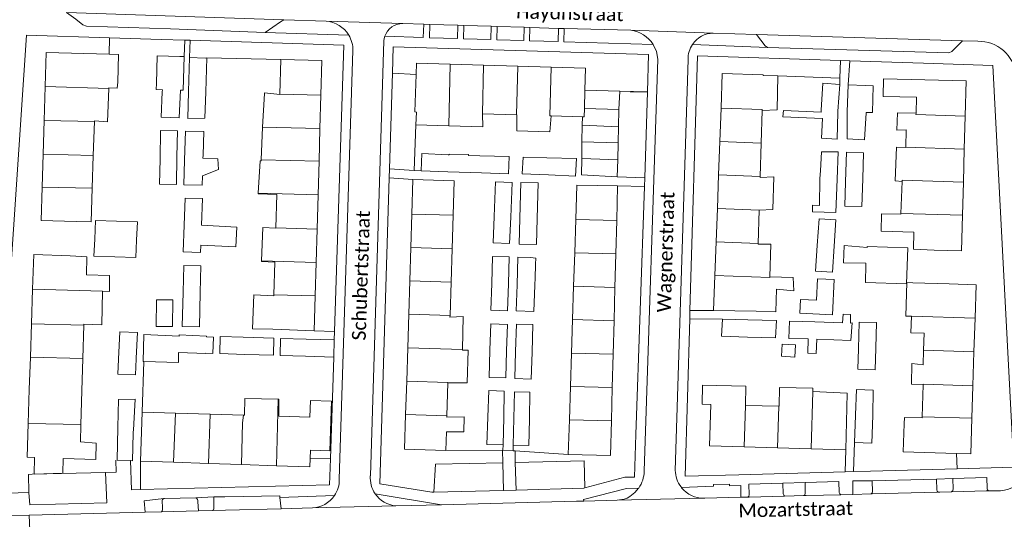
# Model space of a CAD drawing. Extents: x 177628 to 188968, y 384226 to 390673.
# Tile 79 of 256: x 182390 to 182567, y 386144 to 386234. Entities that reach past the tile are written whole.
import ezdxf

# ---------------------------------------------------------------- set-up
doc = ezdxf.new("R2010")
doc.units = 0
for name, color, linetype, lineweight in [('B01_F', 14, 'Continuous', 9), ('B01_T', 14, 'Continuous', 9), ('B02_F', 14, 'Continuous', 9), ('B02_T', 14, 'Continuous', 9), ('B07_D', 14, 'Continuous', 9), ('B11_F', 14, 'Continuous', 9), ('B11_S', 14, 'Continuous', 9), ('B14_F', 14, 'Continuous', 9), ('T01_F', 253, 'Continuous', 9), ('T01_T', 253, 'Continuous', 9), ('T04_T', 253, 'HAAG', 9), ('T22_D', 253, 'Continuous', 9), ('T22_T', 253, 'Continuous', 9), ('V00_F', 8, 'Continuous', 9), ('V00_T', 8, 'Continuous', 9), ('Z06', 7, 'Continuous', 9)]:
    doc.layers.add(name, color=color, linetype=linetype, lineweight=lineweight)
doc.styles.add('Legend', font='calibri.ttf')
doc.linetypes.add('HAAG', pattern='A,4,-1,[5,TOPOCAD.SHX,S=0.35,R=0,X=-0.35,Y=-0.35],-1', length=6)

msp = doc.modelspace()

# ---------------------------------------------------------------- linework, layer by layer
at = {"layer": 'B01_F', "linetype": 'Continuous'}
for points in [[(182461.437, 386215.255), (182461.509, 386217.534)], [(182402.925, 386197.733), (182400.196, 386197.805)], [(182399.152, 386191.628), (182402.158, 386191.439)], [(182554.793, 386192.666), (182551.069, 386192.812)], [(182557.492, 386186.57), (182550.947, 386186.775)], [(182522.709, 386181.667), (182526.275, 386181.548)], [(182435.623, 386178.422), (182431.958, 386178.502)], [(182539.041, 386164.232), (182539.11, 386166.925)], [(182470.062, 386159.965), (182466.924, 386159.947)]]:
    msp.add_lwpolyline(points, dxfattribs=at)
at = {"layer": 'B01_T', "linetype": 'Continuous'}
for points in [[(182394.641, 386222.145), (182394.822, 386228.27), (182406.132, 386227.935)], [(182406.132, 386227.935), (182407.856, 386227.884), (182407.707, 386222.886)], [(182437.079, 386226.995), (182436.892, 386220.772)], [(182444.299, 386220.561), (182444.476, 386226.785), (182437.079, 386226.995)], [(182461.443, 386224.298), (182461.503, 386226.347), (182467.586, 386226.169)], [(182467.586, 386226.169), (182473.608, 386225.992)], [(182473.608, 386225.992), (182479.796, 386225.811)], [(182479.796, 386225.811), (182485.769, 386225.635)], [(182485.769, 386225.635), (182491.993, 386225.453), (182491.88, 386221.467)], [(182461.509, 386217.534), (182461.246, 386217.542), (182461.443, 386224.298)], [(182516.389, 386218.254), (182516.615, 386224.483), (182523.988, 386224.215), (182523.984, 386224.092)], [(182526.607, 386224.059), (182523.984, 386224.092)], [(182526.486, 386217.909), (182526.607, 386224.059)], [(182560.375, 386216.798), (182560.541, 386223.131), (182545.676, 386223.521), (182545.592, 386220.334)], [(182394.46, 386216.031), (182394.641, 386222.145)], [(182444.128, 386214.538), (182444.299, 386220.561)], [(182491.88, 386221.467), (182498.151, 386221.283)], [(182498.151, 386221.283), (182498.011, 386217.982)], [(182516.169, 386212.226), (182516.389, 386218.254)], [(182473.448, 386217.192), (182479.561, 386217.017)], [(182479.561, 386217.017), (182479.62, 386217.015)], [(182491.422, 386216.677), (182485.779, 386216.839)], [(182491.394, 386215.158), (182491.422, 386216.677)], [(182497.931, 386214.87), (182498.011, 386217.982)], [(182523.796, 386217.835), (182523.619, 386211.955)], [(182560.218, 386210.854), (182560.375, 386216.798)], [(182394.28, 386209.967), (182394.46, 386216.031)], [(182491.34, 386212.142), (182491.394, 386215.158)], [(182497.858, 386212.006), (182497.931, 386214.87)], [(182443.963, 386208.709), (182444.128, 386214.538)], [(182491.34, 386212.142), (182491.286, 386209.177)], [(182497.779, 386208.92), (182497.858, 386212.006)], [(182515.95, 386206.198), (182516.169, 386212.226)], [(182523.619, 386211.955), (182523.438, 386205.925)], [(182394.104, 386204.006), (182394.28, 386209.967)], [(182560.062, 386204.913), (182560.218, 386210.854)], [(182443.79, 386202.614), (182443.963, 386208.709)], [(182491.286, 386209.177), (182491.232, 386206.212), (182497.699, 386205.834)], [(182497.699, 386205.834), (182497.779, 386208.92)], [(182515.731, 386200.168), (182515.95, 386206.198)], [(182523.438, 386205.925), (182523.433, 386205.744)], [(182400.196, 386197.805), (182393.926, 386197.991), (182394.104, 386204.006)], [(182460.876, 386205.401), (182460.684, 386199.162)], [(182468.125, 386198.934), (182468.316, 386205.143), (182460.876, 386205.401)], [(182490.223, 386198.182), (182490.419, 386204.371), (182497.761, 386204.246)], [(182497.761, 386204.246), (182497.596, 386197.987)], [(182559.905, 386198.946), (182560.062, 386204.913)], [(182436.351, 386202.693), (182436.171, 386196.678)], [(182443.615, 386196.467), (182443.79, 386202.614)], [(182460.499, 386193.143), (182460.684, 386199.162)], [(182468.125, 386198.934), (182467.939, 386192.914)], [(182515.512, 386194.14), (182515.731, 386200.168)], [(182523.257, 386199.877), (182523.076, 386193.865)], [(182554.793, 386192.666), (182559.737, 386192.536), (182559.905, 386198.946)], [(182490.032, 386192.168), (182490.223, 386198.182)], [(182497.437, 386191.972), (182497.596, 386197.987)], [(182436.171, 386196.678), (182436.169, 386196.627)], [(182443.444, 386190.443), (182443.615, 386196.467)], [(182515.293, 386188.111), (182515.512, 386194.14)], [(182523.076, 386193.865), (182523.071, 386193.71)], [(182399.152, 386191.628), (182392.567, 386191.846), (182392.361, 386185.614)], [(182460.315, 386187.123), (182460.499, 386193.143)], [(182467.939, 386192.914), (182467.754, 386186.895)], [(182489.842, 386186.154), (182490.032, 386192.168)], [(182497.278, 386185.958), (182497.437, 386191.972)], [(182435.985, 386190.487), (182435.809, 386184.631)], [(182443.273, 386184.419), (182443.444, 386190.443)], [(182515.063, 386181.794), (182515.293, 386188.111)], [(182460.13, 386181.103), (182460.315, 386187.123)], [(182467.754, 386186.895), (182467.569, 386180.875)], [(182562.151, 386180.407), (182562.339, 386186.418), (182557.492, 386186.57)], [(182392.361, 386185.614), (182392.155, 386179.373)], [(182435.809, 386184.631), (182435.804, 386184.459)], [(182489.651, 386180.14), (182489.842, 386186.154)], [(182497.119, 386179.943), (182497.278, 386185.958)], [(182443.094, 386178.11), (182443.273, 386184.419)], [(182459.945, 386175.084), (182460.13, 386181.103)], [(182522.709, 386181.667), (182515.063, 386181.794)], [(182392.155, 386179.373), (182391.957, 386173.367)], [(182467.569, 386180.875), (182467.56, 386180.591)], [(182489.46, 386174.126), (182489.651, 386180.14)], [(182496.96, 386173.928), (182497.119, 386179.943)], [(182561.961, 386174.32), (182562.151, 386180.407)], [(182435.623, 386178.422), (182443.094, 386178.11)], [(182459.76, 386169.064), (182459.945, 386175.084)], [(182489.27, 386168.113), (182489.46, 386174.126)], [(182496.801, 386167.914), (182496.96, 386173.928)], [(182561.772, 386168.243), (182561.961, 386174.32)], [(182391.957, 386173.367), (182391.765, 386167.563)], [(182459.575, 386163.044), (182459.76, 386169.064)], [(182467.197, 386168.792), (182467.012, 386162.816)], [(182391.765, 386167.563), (182391.562, 386161.414)], [(182489.079, 386162.099), (182489.27, 386168.113)], [(182496.642, 386161.899), (182496.801, 386167.914)], [(182561.59, 386162.411), (182561.772, 386168.243)], [(182442.33, 386162.583), (182442.456, 386165.605), (182446.202, 386165.479), (182445.901, 386156.504), (182442.413, 386156.621)], [(182412.095, 386163.453), (182411.805, 386154.655)], [(182418.092, 386163.28), (182412.095, 386163.453)], [(182424.347, 386163.1), (182418.092, 386163.28)], [(182514.563, 386164.859), (182514.342, 386157.425), (182520.565, 386157.24)], [(182526.811, 386164.545), (182520.787, 386164.7)], [(182526.896, 386164.543), (182526.811, 386164.545)], [(182539.041, 386164.232), (182538.882, 386156.696)], [(182391.562, 386161.414), (182391.362, 386155.355), (182392.721, 386155.31)], [(182430.333, 386162.928), (182424.347, 386163.1)], [(182430.547, 386162.922), (182430.333, 386162.928)], [(182436.695, 386162.745), (182442.33, 386162.583)], [(182459.575, 386163.044), (182459.384, 386156.825), (182466.821, 386156.596)], [(182467.012, 386162.816), (182467.005, 386162.583)], [(182488.882, 386155.885), (182489.079, 386162.099)], [(182496.642, 386161.899), (182496.478, 386155.684), (182488.882, 386155.885)], [(182558.828, 386156.064), (182561.389, 386155.984), (182561.59, 386162.411)], [(182466.821, 386156.596), (182466.924, 386159.947)], [(182549.386, 386161.357), (182549.229, 386156.364), (182558.828, 386156.064)], [(182397.892, 386155.139), (182403.739, 386154.946), (182403.837, 386157.925)], [(182442.413, 386156.621), (182442.362, 386155.111)], [(182520.565, 386157.24), (182526.588, 386157.061)], [(182526.588, 386157.061), (182532.612, 386156.882)], [(182538.882, 386156.696), (182532.612, 386156.882)], [(182397.892, 386155.139), (182397.804, 386152.471), (182392.623, 386152.332), (182392.721, 386155.31)], [(182411.805, 386154.655), (182417.761, 386154.448)], [(182424.047, 386154.237), (182417.761, 386154.448)], [(182442.362, 386155.111), (182442.312, 386153.623), (182436.277, 386153.826)], [(182429.977, 386154.038), (182424.047, 386154.237)], [(182436.277, 386153.826), (182429.977, 386154.038)]]:
    msp.add_lwpolyline(points, dxfattribs=at)
at = {"layer": 'B02_F', "linetype": 'Continuous'}
for points in [[(182537.448, 386217.49), (182537.347, 386212.64)], [(182537.452, 386217.694), (182537.448, 386217.49)], [(182539.13, 386217.406), (182539.101, 386212.704)], [(182462.34, 386206.942), (182462.496, 386210.038)], [(182490.353, 386209.146), (182490.194, 386206.007), (182485.304, 386206.197)], [(182467.18, 386206.78), (182462.34, 386206.942)], [(182473.24, 386206.577), (182467.18, 386206.78)], [(182478.127, 386206.413), (182473.24, 386206.577)], [(182485.304, 386206.197), (182480.535, 386206.383)], [(182542.748, 386193.312), (182550.05, 386193.102), (182549.921, 386189.836)], [(182549.921, 386189.836), (182549.794, 386186.599), (182542.396, 386186.82)], [(182516.653, 386180.258), (182516.503, 386177.143), (182521.153, 386177.015)], [(182521.246, 386180.123), (182516.653, 386180.258)], [(182526.373, 386179.973), (182521.246, 386180.123)], [(182521.153, 386177.015), (182526.224, 386176.875)], [(182474.571, 386167.36), (182474.398, 386162.59)], [(182477.234, 386162.543), (182477.331, 386167.26)], [(182479.156, 386167.136), (182479.061, 386162.364)], [(182481.875, 386162.29), (182481.959, 386167.102)], [(182540.809, 386167.546), (182540.65, 386163.005)], [(182407.846, 386165.755), (182407.721, 386160.693)], [(182410.583, 386161.383), (182410.825, 386165.799)], [(182410.574, 386161.223), (182410.583, 386161.383)], [(182474.398, 386162.59), (182474.221, 386157.688)], [(182479.061, 386162.364), (182478.966, 386157.557)], [(182481.874, 386162.244), (182481.875, 386162.29)], [(182407.721, 386160.693), (182407.576, 386154.81)], [(182410.491, 386159.716), (182410.574, 386161.223)]]:
    msp.add_lwpolyline(points, dxfattribs=at)
at = {"layer": 'B02_T', "linetype": 'Continuous'}
for points in [[(182414.683, 386222.673), (182414.826, 386227.671), (182418.87, 386227.556)], [(182423.471, 386227.258), (182420.616, 386227.354)], [(182537.775, 386222.508), (182534.752, 386222.71), (182534.426, 386217.842)], [(182537.452, 386217.694), (182537.775, 386222.508)], [(182539.136, 386217.58), (182539.31, 386222.44)], [(182539.31, 386222.44), (182542.39, 386222.33)], [(182539.13, 386217.406), (182539.136, 386217.58)], [(182423.068, 386209.739), (182423.208, 386214.033), (182419.929, 386214.077), (182419.758, 386208.87)], [(182423.05, 386209.202), (182423.068, 386209.739)], [(182419.758, 386208.87), (182419.611, 386204.398), (182422.891, 386204.354), (182422.946, 386206.03)], [(182403.547, 386194.647), (182403.71, 386197.974), (182411.254, 386197.741)], [(182411.254, 386197.741), (182411.093, 386194.43)], [(182411.093, 386194.43), (182410.943, 386191.326), (182403.395, 386191.56), (182403.547, 386194.647)], [(182437.011, 386176.773), (182441.621, 386176.634)], [(182418.662, 386173.89), (182418.673, 386174.231)], [(182441.528, 386173.548), (182436.939, 386173.686)], [(182477.233, 386162.503), (182477.133, 386157.628)], [(182477.234, 386162.543), (182477.233, 386162.503)], [(182478.966, 386157.557), (182481.791, 386157.508), (182481.874, 386162.244)], [(182540.644, 386162.875), (182540.425, 386158)], [(182540.425, 386158), (182543.555, 386157.89), (182543.729, 386162.857)], [(182540.65, 386163.005), (182540.644, 386162.875)], [(182410.025, 386154.748), (182410.363, 386154.739), (182410.491, 386159.716)], [(182477.133, 386157.628), (182474.221, 386157.688)], [(182407.576, 386154.81), (182410.025, 386154.748)]]:
    msp.add_lwpolyline(points, dxfattribs=at)
at = {"layer": 'B07_D', "linetype": 'Continuous'}
for points in [[(182467.353, 386215.049), (182467.586, 386226.169)], [(182473.448, 386217.192), (182473.608, 386225.992)], [(182479.561, 386217.017), (182479.796, 386225.811)], [(182485.769, 386225.635), (182485.551, 386216.846), (182485.779, 386216.839)], [(182394.641, 386222.145), (182406.078, 386221.772)], [(182444.299, 386220.561), (182436.892, 386220.772)], [(182491.88, 386221.467), (182491.786, 386218.159)], [(182491.786, 386218.159), (182491.744, 386216.668), (182491.422, 386216.677)], [(182491.786, 386218.159), (182498.011, 386217.982)], [(182523.796, 386217.835), (182523.801, 386217.985), (182516.389, 386218.254)], [(182551.527, 386217.339), (182551.517, 386217.08), (182560.375, 386216.798)], [(182394.46, 386216.031), (182403.484, 386215.836)], [(182444.128, 386214.538), (182433.763, 386214.832)], [(182491.394, 386215.158), (182497.931, 386214.87)], [(182491.34, 386212.142), (182497.858, 386212.006)], [(182523.619, 386211.955), (182516.169, 386212.226)], [(182549.707, 386211.208), (182560.218, 386210.854)], [(182394.28, 386209.967), (182403.295, 386209.713)], [(182433.556, 386208.926), (182443.963, 386208.709)], [(182491.286, 386209.177), (182497.779, 386208.92)], [(182515.95, 386206.198), (182523.438, 386205.925)], [(182394.104, 386204.006), (182403.113, 386203.821)], [(182549.019, 386205.048), (182549.027, 386205.27), (182560.062, 386204.913)], [(182433.03, 386202.948), (182443.79, 386202.614)], [(182460.684, 386199.162), (182468.125, 386198.934)], [(182515.731, 386200.168), (182523.257, 386199.877)], [(182548.817, 386199.272), (182559.905, 386198.946)], [(182497.596, 386197.987), (182490.223, 386198.182)], [(182443.615, 386196.467), (182436.171, 386196.678)], [(182523.076, 386193.865), (182515.512, 386194.14)], [(182460.499, 386193.143), (182467.939, 386192.914)], [(182497.437, 386191.972), (182490.032, 386192.168)], [(182443.444, 386190.443), (182433.576, 386190.723)], [(182525.214, 386187.855), (182525.211, 386187.751), (182515.293, 386188.111)], [(182460.315, 386187.123), (182467.754, 386186.895)], [(182392.361, 386185.614), (182404.964, 386185.26)], [(182443.273, 386184.419), (182435.809, 386184.631)], [(182497.278, 386185.958), (182489.842, 386186.154)], [(182460.13, 386181.103), (182467.569, 386180.875)], [(182392.155, 386179.373), (182401.61, 386179.152)], [(182497.119, 386179.943), (182489.651, 386180.14)], [(182550.712, 386180.756), (182562.151, 386180.407)], [(182459.945, 386175.084), (182469.815, 386174.78)], [(182496.96, 386173.928), (182489.46, 386174.126)], [(182552.896, 386174.667), (182561.961, 386174.32)], [(182391.957, 386173.367), (182401.43, 386173.171)], [(182459.76, 386169.064), (182467.198, 386168.836), (182467.197, 386168.792)], [(182552.792, 386168.423), (182552.795, 386168.519), (182561.772, 386168.243)], [(182496.801, 386167.914), (182489.27, 386168.113)], [(182532.612, 386156.882), (182532.919, 386167.216)], [(182436.277, 386153.826), (182436.615, 386165.83)], [(182417.761, 386154.448), (182418.092, 386163.28)], [(182520.565, 386157.24), (182520.787, 386164.7)], [(182526.588, 386157.061), (182526.811, 386164.545)], [(182391.562, 386161.414), (182401.072, 386161.248)], [(182424.347, 386163.1), (182424.047, 386154.237)], [(182429.977, 386154.038), (182430.181, 386161.544), (182430.333, 386162.928)], [(182459.575, 386163.044), (182467.012, 386162.816)], [(182496.642, 386161.899), (182489.079, 386162.099)], [(182552.634, 386162.633), (182561.59, 386162.411)]]:
    msp.add_lwpolyline(points, dxfattribs=at)
at = {"layer": 'B11_F', "linetype": 'Continuous'}
msp.add_lwpolyline([(182436.892, 386220.772), (182436.89, 386220.698), (182434.122, 386220.963), (182434.115, 386220.851)], dxfattribs=at)
at = {"layer": 'B11_S', "linetype": 'Continuous'}
for points in [[(182403.484, 386215.836), (182403.488, 386215.951), (182405.86, 386215.767), (182406.078, 386221.772)], [(182406.078, 386221.772), (182406.082, 386221.892), (182407.568, 386221.83), (182407.707, 386222.886)], [(182434.115, 386220.851), (182433.763, 386214.832)], [(182545.592, 386220.334), (182551.64, 386220.214), (182551.527, 386217.339)], [(182473.448, 386217.192), (182473.469, 386214.837), (182467.353, 386215.049)], [(182479.62, 386217.015), (182479.633, 386214.118), (182485.564, 386213.94), (182485.779, 386216.839)], [(182523.796, 386217.835), (182526.486, 386217.909)], [(182551.527, 386217.339), (182548.212, 386217.412), (182548.092, 386214.245), (182549.776, 386214.319), (182549.707, 386211.208)], [(182403.295, 386209.713), (182403.484, 386215.836)], [(182433.763, 386214.832), (182433.556, 386208.926)], [(182467.353, 386215.049), (182461.437, 386215.255)], [(182549.707, 386211.208), (182549.706, 386211.16), (182548.029, 386211.201), (182547.762, 386205.127), (182549.019, 386205.048)], [(182403.113, 386203.821), (182403.295, 386209.713)], [(182433.556, 386208.926), (182433.551, 386208.769), (182433.337, 386208.747), (182433.03, 386202.948)], [(182523.433, 386205.744), (182525.894, 386205.841), (182525.737, 386199.957), (182523.257, 386199.877)], [(182549.019, 386205.048), (182548.817, 386199.272)], [(182402.925, 386197.733), (182403.113, 386203.821)], [(182433.03, 386202.948), (182433.021, 386202.776), (182436.351, 386202.693)], [(182548.817, 386199.272), (182548.813, 386199.145), (182545.323, 386199.176), (182545.239, 386196.076), (182551.131, 386195.915), (182551.069, 386192.812)], [(182436.169, 386196.627), (182433.817, 386196.718), (182433.576, 386190.723)], [(182523.071, 386193.71), (182525.393, 386193.723), (182525.214, 386187.855)], [(182402.158, 386191.439), (182402.071, 386188.192), (182406.246, 386188.122), (182406.229, 386185.244)], [(182433.576, 386190.723), (182433.572, 386190.619), (182435.985, 386190.487)], [(182525.214, 386187.855), (182529.407, 386187.729), (182529.49, 386185.309), (182526.395, 386185.607), (182526.275, 386181.548)], [(182550.712, 386180.756), (182549.676, 386180.788), (182549.864, 386186.809), (182550.947, 386186.775)], [(182404.964, 386185.26), (182404.853, 386179.201), (182401.615, 386179.325), (182401.61, 386179.152)], [(182406.229, 386185.244), (182406.229, 386185.192), (182404.964, 386185.26)], [(182431.958, 386178.502), (182432.195, 386184.627), (182435.804, 386184.459)], [(182401.61, 386179.152), (182401.43, 386173.171)], [(182469.815, 386174.78), (182469.94, 386180.71), (182467.56, 386180.591)], [(182550.712, 386180.756), (182550.594, 386177.749), (182552.98, 386177.689), (182552.896, 386174.667)], [(182469.437, 386168.767), (182470.652, 386168.753), (182470.808, 386174.677), (182469.813, 386174.662), (182469.815, 386174.78)], [(182552.896, 386174.667), (182552.822, 386172.019), (182550.744, 386172.224), (182550.696, 386168.532), (182552.792, 386168.423)], [(182401.43, 386173.171), (182401.254, 386167.305)], [(182467.197, 386168.792), (182469.437, 386168.767)], [(182401.254, 386167.305), (182401.072, 386161.248)], [(182520.787, 386164.7), (182520.89, 386168.15), (182513.057, 386168.351), (182512.969, 386164.9), (182514.563, 386164.859)], [(182532.919, 386167.216), (182532.952, 386167.795), (182526.952, 386167.921), (182526.896, 386164.543)], [(182539.11, 386166.925), (182532.919, 386167.216)], [(182552.792, 386168.423), (182552.634, 386162.633)], [(182430.547, 386162.922), (182430.618, 386165.962), (182436.615, 386165.83)], [(182436.615, 386165.83), (182436.719, 386165.828), (182436.695, 386162.745)], [(182467.005, 386162.583), (182470.095, 386162.633), (182470.062, 386159.965)], [(182552.634, 386162.633), (182552.63, 386162.483), (182549.443, 386162.502), (182549.386, 386161.357)], [(182401.072, 386161.248), (182400.978, 386158.138), (182403.837, 386157.925)]]:
    msp.add_lwpolyline(points, dxfattribs=at)
at = {"layer": 'B14_F', "linetype": 'Continuous'}
for points in [[(182419.668, 386227.509), (182418.87, 386227.556)], [(182419.002, 386221.442), (182419.003, 386221.456), (182419.47, 386221.486), (182419.668, 386227.509)], [(182420.616, 386227.354), (182420.45, 386221.24)], [(182423.775, 386227.283), (182423.471, 386227.258)], [(182423.548, 386221.152), (182423.775, 386227.283)], [(182414.683, 386222.673), (182414.628, 386221.582), (182415.743, 386221.53), (182415.725, 386221.146)], [(182542.39, 386222.33), (182543.823, 386222.255), (182543.701, 386217.437), (182542.565, 386217.452), (182542.559, 386217.367)], [(182415.725, 386221.146), (182415.518, 386216.637), (182418.777, 386216.488), (182419.002, 386221.442)], [(182420.45, 386221.24), (182420.318, 386216.378), (182423.372, 386216.414), (182423.548, 386221.152)], [(182537.347, 386212.64), (182534.506, 386212.801), (182534.668, 386216.393), (182527.545, 386216.655), (182527.644, 386217.826), (182534.409, 386217.526), (182534.413, 386217.6)], [(182534.413, 386217.6), (182534.426, 386217.842)], [(182542.559, 386217.367), (182542.24, 386212.544), (182539.101, 386212.704)], [(182415.321, 386209.033), (182415.431, 386214.23)], [(182415.431, 386214.23), (182418.474, 386214.162), (182418.375, 386209.456)], [(182418.375, 386209.456), (182418.269, 386204.452), (182415.226, 386204.52), (182415.321, 386209.033)], [(182462.496, 386210.038), (182467.243, 386209.803)], [(182467.243, 386209.803), (182467.413, 386209.795), (182467.426, 386209.944), (182470.925, 386209.895), (182470.875, 386209.711), (182472.941, 386209.664)], [(182472.941, 386209.664), (182478.252, 386209.542), (182478.127, 386206.413)], [(182485.018, 386209.284), (182480.719, 386209.396), (182480.535, 386206.383)], [(182490.353, 386209.146), (182485.018, 386209.284)], [(182537.327, 386205.419), (182537.518, 386210.345), (182534.49, 386210.391), (182534.337, 386206.945)], [(182542.082, 386210.178), (182538.998, 386210.277), (182538.828, 386204.96)], [(182541.932, 386205.5), (182542.082, 386210.178)], [(182423.05, 386209.202), (182425.737, 386209.122), (182425.835, 386207.186), (182422.946, 386206.03)], [(182534.208, 386205.574), (182534.337, 386206.945)], [(182475.501, 386198.708), (182475.749, 386204.971)], [(182475.749, 386204.971), (182478.745, 386204.847), (182478.499, 386198.616)], [(182483.254, 386198.366), (182483.421, 386204.777), (182480.318, 386204.858), (182480.151, 386198.448)], [(182534.207, 386205.532), (182534.141, 386200.678), (182532.892, 386200.741), (182532.857, 386199.581), (182537.096, 386199.436), (182537.327, 386205.419)], [(182534.208, 386205.574), (182534.207, 386205.532)], [(182538.828, 386204.96), (182538.688, 386200.606), (182541.772, 386200.507), (182541.932, 386205.5)], [(182419.671, 386197.146), (182419.836, 386202.038), (182422.972, 386201.953), (182422.81, 386197.141)], [(182478.499, 386198.616), (182478.31, 386193.843), (182475.314, 386193.967), (182475.501, 386198.708)], [(182429.132, 386196.809), (182428.951, 386193.275), (182422.693, 386193.586), (182422.585, 386192.213), (182419.509, 386192.366), (182419.671, 386197.146)], [(182422.81, 386197.141), (182429.132, 386196.809)], [(182480.151, 386198.448), (182480.028, 386193.735)], [(182480.028, 386193.735), (182483.131, 386193.654), (182483.254, 386198.366)], [(182533.734, 386193.477), (182534.05, 386198.321), (182537.098, 386198.122), (182536.788, 386193.366)], [(182536.482, 386188.668), (182533.434, 386188.867), (182533.734, 386193.477)], [(182536.788, 386193.366), (182536.482, 386188.668)], [(182542.479, 386190.076), (182542.484, 386190.285), (182538.467, 386190.354), (182538.566, 386193.468), (182542.735, 386193.151), (182542.748, 386193.312)], [(182419.488, 386185.095), (182419.609, 386189.905), (182422.695, 386189.822), (182422.574, 386185.007)], [(182475.079, 386186.67), (182475.229, 386191.519)], [(182475.229, 386191.519), (182478.243, 386191.426), (182478.094, 386186.578)], [(182482.043, 386191.318), (182479.796, 386191.393), (182479.647, 386186.423)], [(182482.977, 386190.109), (182483.015, 386191.243), (182482.043, 386191.318)], [(182482.892, 386187.544), (182482.977, 386190.109)], [(182542.396, 386186.82), (182542.479, 386190.076)], [(182478.094, 386186.578), (182477.944, 386181.73), (182474.93, 386181.823), (182475.079, 386186.67)], [(182479.647, 386186.423), (182479.507, 386181.735), (182482.683, 386181.64), (182482.834, 386186.339)], [(182482.834, 386186.339), (182482.837, 386186.443)], [(182482.892, 386187.544), (182482.837, 386186.443)], [(182530.685, 386183.796), (182530.563, 386181.304), (182536.494, 386181.013), (182536.805, 386187.356), (182533.768, 386187.505), (182533.579, 386183.654), (182530.685, 386183.796)], [(182422.419, 386178.828), (182419.333, 386178.911), (182419.488, 386185.095)], [(182422.574, 386185.007), (182422.419, 386178.828)], [(182417.579, 386178.884), (182414.609, 386178.919), (182414.669, 386183.741), (182417.639, 386183.706), (182417.579, 386178.884)], [(182533.627, 386176.616), (182539.793, 386176.392), (182539.994, 386179.54), (182539.71, 386179.505), (182539.692, 386181.067), (182538.382, 386181.116), (182538.272, 386179.581), (182533.291, 386179.738)], [(182477.916, 386179.283), (182474.898, 386179.377), (182474.751, 386174.628)], [(182477.769, 386174.535), (182477.916, 386179.283)], [(182482.348, 386174.314), (182482.509, 386179.241), (182479.553, 386179.338), (182479.391, 386174.392)], [(182526.224, 386176.875), (182526.373, 386179.973)], [(182528.737, 386179.881), (182528.629, 386176.744), (182532.087, 386176.676), (182532.016, 386174.126), (182533.523, 386174.034), (182533.627, 386176.616)], [(182533.291, 386179.738), (182528.737, 386179.881)], [(182541.141, 386174.91), (182541.3, 386179.711), (182544.43, 386179.607), (182544.277, 386174.996)], [(182411.244, 386177.825), (182408.049, 386177.963), (182407.835, 386173.039)], [(182411.045, 386173.225), (182411.244, 386177.825)], [(182412.397, 386172.617), (182412.275, 386172.622), (182412.374, 386177.444), (182418.763, 386177.196)], [(182418.763, 386177.196), (182418.778, 386177.382)], [(182418.778, 386177.382), (182423.699, 386177.197), (182423.693, 386177.029), (182424.951, 386176.982), (182424.842, 386174.058), (182423.583, 386174.105)], [(182430.575, 386173.878), (182426.082, 386174.018), (182426.178, 386177.098), (182430.284, 386176.97)], [(182430.284, 386176.97), (182435.842, 386176.797)], [(182435.842, 386176.797), (182435.746, 386173.717), (182430.575, 386173.878)], [(182436.939, 386173.686), (182437.011, 386176.773)], [(182446.706, 386176.481), (182441.621, 386176.634)], [(182446.606, 386173.395), (182446.706, 386176.481)], [(182527.385, 386175.743), (182527.272, 386173.538), (182529.673, 386173.415), (182529.786, 386175.62), (182527.385, 386175.743)], [(182418.662, 386173.89), (182418.628, 386172.409), (182412.397, 386172.617)], [(182423.583, 386174.105), (182423.581, 386174.047), (182418.673, 386174.231)], [(182474.751, 386174.628), (182474.599, 386169.747), (182477.617, 386169.653), (182477.769, 386174.535)], [(182479.391, 386174.392), (182479.233, 386169.55)], [(182479.233, 386169.55), (182482.189, 386169.452), (182482.348, 386174.314)], [(182544.148, 386171.095), (182541.018, 386171.199), (182541.141, 386174.91)], [(182544.277, 386174.996), (182544.148, 386171.095)], [(182407.835, 386173.039), (182407.717, 386170.32), (182410.912, 386170.182), (182411.039, 386173.097)], [(182411.039, 386173.097), (182411.045, 386173.225)], [(182441.528, 386173.548), (182446.606, 386173.395)], [(182477.331, 386167.26), (182474.571, 386167.36)], [(182481.959, 386167.102), (182479.156, 386167.136)], [(182543.729, 386162.857), (182543.821, 386167.435), (182540.809, 386167.546)], [(182410.825, 386165.799), (182407.846, 386165.755)]]:
    msp.add_lwpolyline(points, dxfattribs=at)
at = {"layer": 'T01_F', "linetype": 'Continuous'}
for points in [[(182406.189, 386230.905), (182406.132, 386227.935)], [(182437.079, 386226.995), (182423.775, 386227.283)], [(182526.607, 386224.059), (182537.795, 386223.622)], [(182537.795, 386223.622), (182537.775, 386222.508)], [(182461.12, 386207.032), (182461.437, 386215.255)], [(182462.34, 386206.942), (182461.12, 386207.032)], [(182477.027, 386156.618), (182466.821, 386156.596)], [(182477.077, 386156.618), (182477.027, 386156.618)], [(182477.133, 386157.628), (182477.077, 386156.618)], [(182478.966, 386157.557), (182478.927, 386156.513)], [(182478.927, 386156.513), (182479.278, 386156.491)], [(182479.278, 386156.491), (182488.882, 386155.885)], [(182558.952, 386153.275), (182558.828, 386156.064)], [(182442.362, 386155.111), (182446.011, 386155.056)]]:
    msp.add_lwpolyline(points, dxfattribs=at)
at = {"layer": 'T01_T', "linetype": 'Continuous'}
for points in [[(182406.189, 386230.905), (182415.538, 386230.614)], [(182539.591, 386226.763), (182552.881, 386226.334)], [(182412.095, 386163.453), (182412.397, 386172.617)], [(182446.606, 386173.395), (182446.011, 386155.056)], [(182501.063, 386159.484), (182500.794, 386151.751)], [(182407.35, 386154.816), (182407.41, 386152.69), (182405.518, 386152.641)], [(182405.518, 386152.641), (182392.262, 386152.296)], [(182558.952, 386153.275), (182543.325, 386152.851)]]:
    msp.add_lwpolyline(points, dxfattribs=at)
at = {"layer": 'T04_T', "linetype": 'HAAG'}
msp.add_lwpolyline([(182510.753, 386180.27), (182509.918, 386151.947), (182519.627, 386152.21)], dxfattribs=at)
at = {"layer": 'T22_D', "linetype": 'Continuous'}
msp.add_lwpolyline([(182478.927, 386156.513), (182477.077, 386156.618)], dxfattribs=at)
at = {"layer": 'T22_T', "linetype": 'Continuous'}
for points in [[(182419.766, 386230.482), (182420.72, 386230.453)], [(182537.92, 386226.817), (182539.591, 386226.763)], [(182502.617, 386204.146), (182502.67, 386205.68)], [(182510.753, 386180.27), (182510.798, 386181.796)], [(182446.755, 386178.006), (182446.706, 386176.481)], [(182540.242, 386152.768), (182538.772, 386152.728)], [(182411.828, 386149.54), (182410.192, 386149.498)]]:
    msp.add_lwpolyline(points, dxfattribs=at)
at = {"layer": 'V00_F', "linetype": 'Continuous'}
for points in [[(182398.468, 386235.452), (182400.135, 386234.234), (182401.404, 386233.217), (182402.086, 386232.987), (182417.223, 386232.541), (182434.277, 386231.852)], [(182434.277, 386231.852), (182437.039, 386233.798), (182437.637, 386234.153)], [(182524.748, 386229.143), (182524.326, 386229.452), (182522.781, 386231.511)], [(182419.766, 386230.482), (182419.668, 386227.509)], [(182420.72, 386230.453), (182420.616, 386227.354)], [(182524.748, 386229.143), (182511.262, 386229.719)], [(182559.886, 386230.365), (182557.993, 386228.456), (182557.411, 386228.168), (182524.748, 386229.143)], [(182537.92, 386226.817), (182537.795, 386223.622)], [(182539.31, 386222.44), (182539.591, 386226.763)], [(182457.186, 386224.531), (182461.443, 386224.298)], [(182502.67, 386205.68), (182503.13, 386221.17)], [(182461.12, 386207.032), (182456.662, 386207.28)], [(182460.876, 386205.401), (182456.614, 386205.7)], [(182497.761, 386204.246), (182502.617, 386204.146)], [(182515.063, 386181.794), (182510.798, 386181.796)], [(182516.653, 386180.258), (182510.753, 386180.27)], [(182446.755, 386178.006), (182443.094, 386178.11)], [(182540.242, 386152.768), (182540.425, 386158)], [(182538.772, 386152.728), (182538.882, 386156.696)], [(182411.805, 386154.655), (182411.828, 386149.54)], [(182464.68, 386149.06), (182464.972, 386154.107), (182477.086, 386154.372)], [(182479.332, 386154.421), (182491.753, 386154.692), (182491.865, 386149.828)], [(182405.518, 386152.641), (182405.707, 386147.141), (182391.84, 386146.82), (182391.67, 386149.04)], [(182412.464, 386147.521), (182415.98, 386147.905)], [(182412.617, 386145.443), (182412.464, 386147.521)], [(182415.739, 386146.257), (182415.714, 386147.565)], [(182415.98, 386147.905), (182416.113, 386147.92), (182421.769, 386148.08)], [(182421.769, 386148.08), (182424.999, 386148.211)], [(182422.156, 386147.356), (182422.234, 386145.694)], [(182424.999, 386148.211), (182427.017, 386148.256)], [(182425.002, 386146.413), (182424.999, 386148.211)], [(182436.924, 386148.106), (182446.745, 386148.449)], [(182437.116, 386146.082), (182436.924, 386148.106)], [(182391.985, 386139.458), (182391.722, 386144.92)]]:
    msp.add_lwpolyline(points, dxfattribs=at)
at = {"layer": 'V00_F', "linetype": 'Continuous', "extrusion": (0, 0, -1)}
for centre, radius, start, end in [((-182416.085, 386147.549), 0.371, 2.48679, 73.58911), ((-182421.405, 386147.42), 0.753, 118.8657, 184.88258)]:
    msp.add_arc(centre, radius, start, end, dxfattribs=at)
at = {"layer": 'V00_F', "linetype": 'Continuous'}
for centre, radius, start, end in [((182414.892, 386146.048), 0.872, 322.80157, 13.86088), ((182424.277, 386146.247), 0.743, 319.29791, 12.91971)]:
    msp.add_arc(centre, radius, start, end, dxfattribs=at)
at = {"layer": 'V00_T', "linetype": 'Continuous'}
for points in [[(182398.468, 386235.452), (182437.637, 386234.153)], [(182437.637, 386234.153), (182445.26, 386233.9)], [(182445.26, 386233.9), (182459.07, 386233.47)], [(182455.826, 386231.166), (182462.747, 386230.957), (182462.821, 386233.354)], [(182459.07, 386233.47), (182462.821, 386233.354)], [(182462.821, 386233.354), (182463.923, 386233.319)], [(182468.968, 386233.163), (182468.894, 386230.771), (182463.848, 386230.924), (182463.923, 386233.319)], [(182463.923, 386233.319), (182468.968, 386233.163)], [(182468.968, 386233.163), (182470.07, 386233.129)], [(182474.985, 386232.976), (182474.911, 386230.589), (182469.995, 386230.738), (182470.07, 386233.129)], [(182470.07, 386233.129), (182474.985, 386232.976)], [(182474.985, 386232.976), (182476.087, 386232.942)], [(182480.934, 386232.791), (182480.86, 386230.41), (182476.013, 386230.556), (182476.087, 386232.942)], [(182476.087, 386232.942), (182480.934, 386232.791)], [(182480.934, 386232.791), (182481.954, 386232.76)], [(182487.101, 386232.6), (182487.028, 386230.223), (182481.88, 386230.379), (182481.954, 386232.76)], [(182481.954, 386232.76), (182487.101, 386232.6)], [(182487.101, 386232.6), (182488.121, 386232.568)], [(182504.155, 386229.706), (182488.047, 386230.193), (182488.121, 386232.568)], [(182488.121, 386232.568), (182500.144, 386232.27)], [(182391.67, 386149.04), (182385.93, 386148.86), (182386.59, 386161.47), (182391.25, 386231.37), (182406.189, 386230.905)], [(182415.538, 386230.614), (182419.766, 386230.482)], [(182434.277, 386231.852), (182449.328, 386231.382)], [(182453.21, 386152.02), (182455.669, 386230.372), (182455.723, 386230.774), (182455.826, 386231.166)], [(182500.144, 386232.27), (182514.997, 386231.746)], [(182522.781, 386231.511), (182514.997, 386231.746)], [(182522.781, 386231.511), (182559.886, 386230.365)], [(182420.72, 386230.453), (182448.43, 386229.59), (182446.755, 386178.006)], [(182457.186, 386224.531), (182457.33, 386229.26), (182503.32, 386227.87), (182503.13, 386221.17)], [(182504.155, 386229.706), (182504.74, 386228.439), (182504.99, 386227.066)], [(182559.886, 386230.365), (182562.64, 386230.28)], [(182450.08, 386228.642), (182447.62, 386151.4)], [(182504.99, 386227.066), (182502.547, 386152.848)], [(182510.798, 386181.796), (182512.15, 386227.65), (182537.92, 386226.817)], [(182508.158, 386153.003), (182510.45, 386226.98)], [(182552.881, 386226.334), (182565.37, 386225.93), (182569.12, 386153.55), (182558.952, 386153.275)], [(182456.662, 386207.28), (182457.186, 386224.531)], [(182503.13, 386221.17), (182498.151, 386221.283)], [(182503.13, 386221.17), (182500.091, 386221.111)], [(182456.614, 386205.7), (182456.662, 386207.28)], [(182502.67, 386205.68), (182497.699, 386205.834)], [(182464.68, 386149.06), (182464.29, 386149.05), (182454.94, 386150.6), (182456.614, 386205.7)], [(182501.063, 386159.484), (182502.617, 386204.146)], [(182385.028, 386201.447), (182384.989, 386200.712), (182386.859, 386198.556), (182383.584, 386149.089), (182387.488, 386144.822), (182391.722, 386144.92)], [(182477.086, 386154.372), (182477.027, 386156.618)], [(182479.332, 386154.421), (182479.278, 386156.491)], [(182410.192, 386149.498), (182410.025, 386154.748)], [(182446.011, 386155.056), (182445.86, 386150.42), (182411.828, 386149.54)], [(182477.217, 386149.39), (182477.086, 386154.372)], [(182479.463, 386149.449), (182479.332, 386154.421)], [(182538.772, 386152.728), (182519.627, 386152.21)], [(182543.325, 386152.851), (182540.242, 386152.768)], [(182392.262, 386152.296), (182391.65, 386152.28), (182391.67, 386149.04)], [(182500.794, 386151.751), (182499.06, 386151.77), (182491.865, 386149.828)], [(182527.539, 386150.698), (182531.553, 386150.81)], [(182531.553, 386150.81), (182537.62, 386150.982), (182537.704, 386149.028)], [(182531.575, 386148.842), (182531.553, 386150.81)], [(182540.14, 386148.681), (182540.154, 386151.119), (182543.647, 386151.133)], [(182543.647, 386151.133), (182555.19, 386151.444)], [(182543.662, 386149.153), (182543.647, 386151.133)], [(182555.19, 386151.444), (182558.151, 386151.506)], [(182555.19, 386151.444), (182555.251, 386149.475)], [(182558.151, 386151.506), (182564.261, 386151.704), (182564.322, 386149.742)], [(182558.191, 386149.594), (182558.151, 386151.506)], [(182477.217, 386149.39), (182464.68, 386149.06)], [(182479.463, 386149.449), (182477.217, 386149.39)], [(182491.865, 386149.828), (182491.65, 386149.77), (182479.463, 386149.449)], [(182501.543, 386149.798), (182499.347, 386149.733), (182491.639, 386147.731), (182491.703, 386147.46)], [(182501.543, 386149.798), (182500.842, 386148.988), (182499.967, 386148.316)], [(182501.564, 386149.822), (182501.543, 386149.798)], [(182509.249, 386149.925), (182509.185, 386150.007)], [(182509.249, 386149.925), (182515.058, 386150.157), (182515.061, 386150.429), (182517.902, 386150.487), (182517.899, 386150.244), (182519.955, 386150.25), (182519.986, 386148.151)], [(182509.286, 386149.877), (182509.249, 386149.925)], [(182521.448, 386148.582), (182521.409, 386150.534), (182527.539, 386150.698)], [(182527.539, 386150.698), (182527.616, 386148.746)], [(182555.344, 386149.081), (182543.648, 386148.773)], [(182557.993, 386149.151), (182555.344, 386149.081)], [(182557.946, 386149.149), (182555.824, 386149.093), (182555.523, 386149.085)], [(182564.141, 386149.312), (182557.993, 386149.151)], [(182564.623, 386149.325), (182564.141, 386149.312)], [(182565.202, 386149.34), (182564.623, 386149.325)], [(182427.017, 386148.256), (182436.919, 386148.406), (182436.924, 386148.106)], [(182466.026, 386146.816), (182454.086, 386148.795)], [(182490.335, 386147.426), (182466.026, 386146.816)], [(182491.703, 386147.46), (182490.335, 386147.426)], [(182497.67, 386147.61), (182491.703, 386147.46)], [(182497.67, 386147.61), (182498.937, 386147.788), (182499.476, 386148.005), (182499.967, 386148.316)], [(182497.67, 386147.61), (182513.273, 386147.975)], [(182513.273, 386147.975), (182513.48, 386147.98)], [(182519.986, 386148.151), (182513.48, 386147.98)], [(182520.037, 386148.152), (182519.986, 386148.151)], [(182521.235, 386148.184), (182520.037, 386148.152)], [(182521.487, 386148.191), (182521.235, 386148.184)], [(182527.835, 386148.357), (182521.487, 386148.191)], [(182527.849, 386148.357), (182527.835, 386148.357)], [(182531.327, 386148.449), (182527.849, 386148.357)], [(182531.733, 386148.46), (182531.327, 386148.449)], [(182531.733, 386148.46), (182537.958, 386148.623)], [(182537.958, 386148.623), (182537.981, 386148.624)], [(182540.14, 386148.681), (182537.981, 386148.624)], [(182543.451, 386148.768), (182540.14, 386148.681)], [(182543.648, 386148.773), (182543.451, 386148.768)], [(182412.617, 386145.443), (182391.722, 386144.92)], [(182415.587, 386145.521), (182412.617, 386145.443)], [(182422.234, 386145.694), (182415.587, 386145.521)], [(182424.841, 386145.762), (182422.234, 386145.694)], [(182427.096, 386145.821), (182424.841, 386145.762)], [(182437.116, 386146.082), (182427.096, 386145.821)], [(182442.782, 386146.23), (182437.116, 386146.082)], [(182442.782, 386146.23), (182457.817, 386146.61)], [(182466.026, 386146.816), (182457.817, 386146.61)]]:
    msp.add_lwpolyline(points, dxfattribs=at)
for centre, radius, start, end in [((182444.842, 386228.68), 5.236, 31.06028, 85.42658), ((182459.004, 386230.127), 3.344, 88.87372, 161.89363), ((182444.809, 386228.669), 5.271, 359.71127, 30.9829), ((182499.449, 386226.763), 5.551, 32.02014, 82.80301), ((182515.108, 386227.088), 4.66, 91.35985, 145.61788), ((182515.106, 386227.09), 4.657, 145.62588, 181.34831), ((182562.764, 386223.405), 6.876, 6.90457, 91.03482), ((182566.018, 386156.379), 7.087, 263.38564, 2.10782), ((182497.118, 386152.939), 5.43, 324.96618, 359.04091), ((182513.255, 386153.076), 5.098, 180.8231, 217.01935), ((182442.557, 386151.296), 5.064, 325.79313, 1.17567), ((182458.272, 386151.664), 5.075, 175.97205, 214.42089), ((182513.259, 386153.076), 5.101, 218.83876, 270.15425), ((182538.14, 386149.02), 0.437, 178.89539, 245.29323), ((182543.225, 386149.142), 0.437, 301.14203, 1.40791), ((182555.667, 386149.475), 0.416, 180.04789, 249.73872), ((182557.753, 386149.545), 0.441, 295.95461, 6.37439), ((182564.786, 386149.759), 0.464, 182.15816, 249.48704), ((182442.549, 386151.295), 5.07, 272.6366, 325.85489), ((182458.27, 386151.662), 5.072, 214.41546, 264.87517), ((182521.005, 386148.563), 0.443, 301.21047, 2.4803), ((182528.056, 386148.745), 0.44, 179.8798, 241.96103), ((182531.127, 386148.85), 0.448, 296.53068, 358.96193)]:
    msp.add_arc(centre, radius, start, end, dxfattribs=at)

# ---------------------------------------------------------------- texts
at = {"layer": 'Z06', "linetype": 'Continuous', "style": 'Legend'}
for s, rotation, p in [('Haydnstraat', 358.45339, (182479.445, 386234.414)), ('Wagnerstraat', 88.2244, (182507.337, 386181.402)), ('Schubertstraat', 88.05075, (182452.368, 386176.352)), ('Mozartstraat', 1.2603, (182519.543, 386144.516))]:
    msp.add_text(s, height=2.5, rotation=rotation, dxfattribs=at).set_placement(p)

doc.saveas('drawing.dxf')
